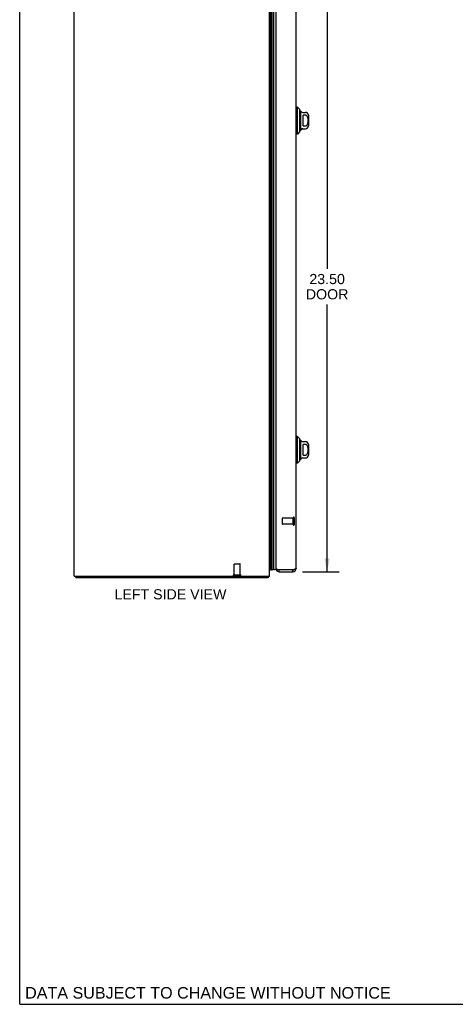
# Model space of a CAD drawing. Header units: inches. Extents: x 0 to 94.4, y 0 to 61.1.
# Tile 1 of 6: x 0 to 17.9, y 0 to 40.4. Entities that reach past the tile are written whole.
import ezdxf

# ---------------------------------------------------------------- set-up
doc = ezdxf.new("R2010")
doc.units = ezdxf.units.IN
doc.header["$LTSCALE"] = 5.194444
doc.header["$MEASUREMENT"] = 0
doc.linetypes.add('HIDDEN', pattern=[0.2, 0.1, -0.1])
doc.layers.get('0').update_dxf_attribs({"linetype": 'CONTINUOUS'})
for name, color, linetype in [('02___PRT_ALL_AXES', 7, 'CONTINUOUS'), ('DEFAULT_2', 8, 'HIDDEN'), ('DIMENSIONS', 7, 'CONTINUOUS')]:
    doc.layers.add(name, color=color, linetype=linetype)
doc.styles.get("Standard").update_dxf_attribs({"font": 'arial.ttf'})
doc.dimstyles.new('DIMSTYLE_1', dxfattribs={"dimtxt": 0.416667, "dimasz": 0.555556, "dimexe": 0.09, "dimexo": 0.07, "dimgap": 0.0375, "dimtad": 0, "dimtih": 1, "dimtoh": 1, "dimzin": 4, "dimdsep": 46, "dimtxsty": 'Standard', "dimblk": '_FILLED', "dimblk1": '_FILLED', "dimblk2": '_FILLED', "dimcen": 0.09, "dimazin": 1, "dimtfac": 1, "dimtofl": 0, "dimtmove": 0, "dimatfit": 3, "dimldrblk": '_FILLED', "dimfxl": 0, "dimtolj": 1, "dimtzin": 4, "dimarcsym": 0})

# ---------------------------------------------------------------- blocks, each defined once
blk = doc.blocks.new('_FILLED')
at = {"color": 0, "linetype": 'ByBlock'}
blk.add_solid([(0, 0), (-1, 0.2), (-1, -0.2)], dxfattribs=at)
blk = doc.blocks.new('*D10')
at = {"layer": 'DIMENSIONS', "color": 2, "linetype": 'Continuous'}
for p, q in [((11.59, 41.235), (13.106, 41.235)), ((12.606, 41.235), (12.606, 30.153)), ((12.606, 17.735), (12.606, 28.695)), ((11.59, 17.735), (13.106, 17.735))]:
    blk.add_line(p, q, dxfattribs=at)
at = {"layer": 'DIMENSIONS', "color": 2, "linetype": 'Continuous', "xscale": 0.5555555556, "yscale": 0.5555555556, "zscale": 0.5555555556}
for p, rotation in [((12.606, 41.235), 90), ((12.606, 17.735), 270)]:
    blk.add_blockref('_FILLED', p, dxfattribs=dict(at, rotation=rotation))
at = {"layer": 'DIMENSIONS', "color": 2, "linetype": 'Continuous', "insert": (12.606, 29.945), "char_height": 0.4167, "width": 1.74411, "attachment_point": 2, "line_spacing_factor": 0.9}
blk.add_mtext('23.50\\PDOOR', dxfattribs=at)

msp = doc.modelspace()

# ---------------------------------------------------------------- linework, layer by layer
at = {"color": 7, "linetype": 'Continuous'}
for p, q in [((0, 0), (0, 61.111)), ((10.266, 17.817), (10.266, 41.153)), ((10.278, 17.837), (10.278, 41.132)), ((10.287, 17.835), (10.287, 41.134)), ((10.301, 17.828), (10.301, 41.141)), ((10.344, 41.15), (10.344, 17.819)), ((10.419, 17.848), (10.419, 41.122)), ((11.395, 36.786), (11.336, 36.786)), ((11.395, 35.683), (11.395, 36.786)), ((11.494, 36.687), (11.395, 36.786)), ((11.494, 35.782), (11.494, 36.687)), ((11.521, 36.618), (11.521, 35.851)), ((11.607, 36.569), (11.718, 36.569)), ((11.62, 36.019), (11.62, 36.45)), ((11.718, 36.45), (11.62, 36.45)), ((11.836, 36.451), (11.836, 36.018)), ((11.62, 36.019), (11.718, 36.019)), ((11.395, 35.683), (11.336, 35.683)), ((11.494, 35.782), (11.395, 35.683)), ((11.607, 35.9), (11.718, 35.9)), ((11.395, 23.286), (11.336, 23.286)), ((11.494, 23.187), (11.395, 23.286)), ((11.395, 22.183), (11.395, 23.286)), ((11.494, 22.282), (11.494, 23.187)), ((11.521, 23.118), (11.521, 22.351)), ((11.607, 23.069), (11.718, 23.069)), ((11.718, 22.95), (11.62, 22.95)), ((11.62, 22.519), (11.62, 22.95)), ((11.836, 22.951), (11.836, 22.518)), ((11.494, 22.282), (11.395, 22.183)), ((11.607, 22.4), (11.718, 22.4)), ((11.62, 22.519), (11.718, 22.519)), ((11.395, 22.183), (11.336, 22.183)), ((10.237, 17.833), (10.266, 17.817)), ((10.278, 17.837), (10.266, 17.817)), ((10.287, 17.835), (10.291, 17.833)), ((10.291, 17.833), (10.294, 17.831)), ((10.294, 17.831), (10.297, 17.83)), ((10.297, 17.83), (10.301, 17.828)), ((10.646, 17.735), (10.646, 17.81)), ((11.201, 17.735), (11.201, 17.81)), ((2.3, 17.56), (2.3, 17.485)), ((10.174, 17.56), (10.174, 17.485)), ((10.196, 17.528), (10.174, 17.549)), ((0, 0), (94.444, 0))]:
    msp.add_line(p, q, dxfattribs=at)
at = {"color": 3, "linetype": 'Continuous'}
for p, q in [((2.237, 17.56), (2.237, 43.51)), ((10.237, 17.56), (10.237, 41.403)), ((10.511, 17.87), (10.511, 41.1)), ((11.336, 17.87), (11.336, 41.1)), ((11.201, 17.81), (10.646, 17.81)), ((11.218, 17.814), (11.201, 17.81)), ((11.242, 17.821), (11.233, 17.819)), ((2.237, 17.56), (10.237, 17.56)), ((10.174, 17.485), (2.3, 17.485)), ((10.646, 17.735), (11.201, 17.735))]:
    msp.add_line(p, q, dxfattribs=at)
at = {"color": 7, "linetype": 'Continuous'}
for points in [[(11.718, 36.019), (11.723, 36.019), (11.727, 36.019), (11.731, 36.02), (11.736, 36.021), (11.74, 36.022), (11.744, 36.024), (11.749, 36.025), (11.753, 36.027), (11.757, 36.029), (11.761, 36.032), (11.765, 36.035), (11.77, 36.038), (11.774, 36.041), (11.778, 36.045), (11.782, 36.049), (11.786, 36.054), (11.79, 36.058), (11.793, 36.064), (11.797, 36.069), (11.801, 36.076), (11.804, 36.082), (11.807, 36.089), (11.81, 36.097), (11.813, 36.104), (11.815, 36.112), (11.818, 36.12), (11.82, 36.129), (11.822, 36.137), (11.823, 36.146), (11.825, 36.155), (11.826, 36.165), (11.827, 36.174), (11.828, 36.184), (11.828, 36.194), (11.829, 36.204), (11.829, 36.214), (11.83, 36.224), (11.83, 36.234), (11.83, 36.245), (11.829, 36.255), (11.829, 36.265), (11.828, 36.275), (11.828, 36.285), (11.827, 36.295), (11.826, 36.304), (11.825, 36.314), (11.823, 36.323), (11.822, 36.332), (11.82, 36.34), (11.818, 36.349), (11.816, 36.357), (11.813, 36.365), (11.81, 36.372), (11.807, 36.38), (11.804, 36.387), (11.801, 36.393), (11.797, 36.4), (11.793, 36.405), (11.79, 36.411), (11.786, 36.416), (11.782, 36.42), (11.778, 36.424), (11.774, 36.428), (11.77, 36.432), (11.765, 36.435), (11.761, 36.437), (11.757, 36.44), (11.753, 36.442), (11.749, 36.444), (11.744, 36.446), (11.74, 36.447), (11.736, 36.448), (11.731, 36.449), (11.727, 36.45), (11.723, 36.45), (11.718, 36.45)], [(11.718, 22.519), (11.723, 22.519), (11.727, 22.519), (11.731, 22.52), (11.736, 22.521), (11.74, 22.522), (11.744, 22.524), (11.749, 22.525), (11.753, 22.527), (11.757, 22.529), (11.761, 22.532), (11.765, 22.535), (11.77, 22.538), (11.774, 22.541), (11.778, 22.545), (11.782, 22.549), (11.786, 22.554), (11.79, 22.558), (11.793, 22.564), (11.797, 22.569), (11.801, 22.576), (11.804, 22.582), (11.807, 22.589), (11.81, 22.597), (11.813, 22.604), (11.815, 22.612), (11.818, 22.62), (11.82, 22.629), (11.822, 22.637), (11.823, 22.646), (11.825, 22.655), (11.826, 22.665), (11.827, 22.674), (11.828, 22.684), (11.828, 22.694), (11.829, 22.704), (11.829, 22.714), (11.83, 22.724), (11.83, 22.734), (11.83, 22.745), (11.829, 22.755), (11.829, 22.765), (11.828, 22.775), (11.828, 22.785), (11.827, 22.795), (11.826, 22.804), (11.825, 22.814), (11.823, 22.823), (11.822, 22.832), (11.82, 22.84), (11.818, 22.849), (11.816, 22.857), (11.813, 22.865), (11.81, 22.872), (11.807, 22.88), (11.804, 22.887), (11.801, 22.893), (11.797, 22.9), (11.793, 22.905), (11.79, 22.911), (11.786, 22.916), (11.782, 22.92), (11.778, 22.924), (11.774, 22.928), (11.77, 22.932), (11.765, 22.935), (11.761, 22.937), (11.757, 22.94), (11.753, 22.942), (11.749, 22.944), (11.744, 22.946), (11.74, 22.947), (11.736, 22.948), (11.731, 22.949), (11.727, 22.95), (11.723, 22.95), (11.718, 22.95)], [(10.344, 17.819), (10.351, 17.819), (10.357, 17.82), (10.364, 17.821), (10.37, 17.822), (10.376, 17.824), (10.383, 17.826), (10.389, 17.829), (10.395, 17.832), (10.401, 17.835), (10.407, 17.839), (10.413, 17.843), (10.419, 17.848)]]:
    msp.add_lwpolyline(points, dxfattribs=at)
at = {"color": 3, "linetype": 'Continuous'}
for points in [[(10.511, 17.87), (10.512, 17.867), (10.512, 17.865), (10.514, 17.863), (10.515, 17.86), (10.518, 17.858), (10.52, 17.856), (10.523, 17.853), (10.527, 17.851), (10.531, 17.849), (10.535, 17.847), (10.54, 17.844), (10.545, 17.842), (10.551, 17.84), (10.557, 17.837), (10.563, 17.835), (10.57, 17.833), (10.577, 17.83), (10.584, 17.828), (10.591, 17.826), (10.599, 17.823), (10.606, 17.821), (10.614, 17.819)], [(10.614, 17.819), (10.622, 17.817), (10.63, 17.814), (10.646, 17.81)], [(11.233, 17.819), (11.226, 17.817), (11.218, 17.814)], [(11.336, 17.87), (11.336, 17.867), (11.335, 17.865), (11.334, 17.863), (11.332, 17.86), (11.33, 17.858), (11.328, 17.856), (11.325, 17.853), (11.321, 17.851), (11.317, 17.849), (11.313, 17.847), (11.308, 17.844), (11.302, 17.842), (11.297, 17.84), (11.291, 17.837), (11.285, 17.835), (11.278, 17.833), (11.271, 17.83), (11.264, 17.828), (11.257, 17.826), (11.249, 17.823), (11.242, 17.821)], [(10.185, 17.501), (10.184, 17.499), (10.184, 17.497), (10.183, 17.495), (10.182, 17.493), (10.182, 17.492), (10.181, 17.49), (10.18, 17.489), (10.18, 17.488), (10.179, 17.487), (10.178, 17.486), (10.178, 17.486), (10.177, 17.485), (10.176, 17.485), (10.175, 17.485), (10.174, 17.485)], [(10.196, 17.528), (10.195, 17.527), (10.193, 17.525), (10.192, 17.524), (10.191, 17.522), (10.191, 17.52), (10.19, 17.517), (10.189, 17.515), (10.188, 17.513), (10.187, 17.51), (10.187, 17.508), (10.185, 17.501)]]:
    msp.add_lwpolyline(points, dxfattribs=at)
at = {"color": 7, "linetype": 'Continuous'}
for centre, radius, start, end in [((11.472, 36.599), 0.0492, 0, 63.8851), ((11.521, 36.599), 0.0197, 30, 90.1146), ((11.607, 36.648), 0.0787, 210, 270), ((11.718, 36.451), 0.118, 0, 90), ((11.718, 36.018), 0.118, 270, 360), ((11.472, 35.87), 0.0492, 296.1149, 360), ((11.521, 35.87), 0.0197, 269.8854, 330), ((11.607, 35.821), 0.0787, 90, 150), ((11.472, 23.099), 0.0492, 0, 63.8851), ((11.521, 23.099), 0.0197, 30, 90.1146), ((11.607, 23.148), 0.0787, 210, 270), ((11.718, 22.951), 0.118, 0, 90), ((11.472, 22.37), 0.0492, 296.1149, 360), ((11.521, 22.37), 0.0197, 269.8854, 330), ((11.607, 22.321), 0.0787, 90, 150), ((11.718, 22.518), 0.118, 270, 360), ((10.29, 17.865), 0.03, 246.2022, 263.588), ((10.333, 17.875), 0.0569, 235.4331, 281.2885), ((10.461, 17.875), 0.05, 212.6718, 351.3336), ((10.646, 17.87), 0.06, 238.1736, 270), ((11.201, 17.87), 0.06, 270, 301.8259)]:
    msp.add_arc(centre, radius, start, end, dxfattribs=at)
at = {"color": 3, "linetype": 'Continuous'}
for centre, radius, start, end in [((10.646, 17.87), 0.135, 180, 270), ((11.201, 17.87), 0.135, 270, 360), ((10.092, 17.63), 0.145, 315.3986, 331.1263)]:
    msp.add_arc(centre, radius, start, end, dxfattribs=at)
at = {"color": 7, "linetype": 'Continuous'}
for start_param, end_param in [(9.078677, 9.164333), (3.143067, 3.608679)]:
    msp.add_ellipse((10.344, 18.084), major_axis=(0, 0.265), ratio=0.632157, start_param=start_param, end_param=end_param, dxfattribs=at)
at = {"layer": '02___PRT_ALL_AXES', "color": 8, "linetype": 'HIDDEN'}
for p, q in [((11.218, 19.934), (10.771, 19.934)), ((11.218, 19.686), (11.218, 19.934)), ((11.218, 19.686), (10.771, 19.686)), ((8.788, 17.603), (8.788, 18.05)), ((9.036, 17.603), (9.036, 18.05)), ((8.788, 17.603), (9.036, 17.603))]:
    msp.add_line(p, q, dxfattribs=at)
at = {"layer": 'DEFAULT_2', "color": 8, "linetype": 'HIDDEN'}
for p, q in [((10.761, 19.924), (10.761, 19.696)), ((11.218, 19.952), (11.218, 19.668)), ((11.261, 19.952), (11.261, 19.668)), ((8.798, 18.06), (9.026, 18.06)), ((8.77, 17.603), (9.054, 17.603))]:
    msp.add_line(p, q, dxfattribs=at)
for centre, radius, start, end in [((10.771, 19.924), 0.01, 90, 180), ((11.24, 19.952), 0.0215, 0, 180), ((10.771, 19.696), 0.01, 180, 270), ((11.24, 19.668), 0.0215, 180, 360), ((8.798, 18.05), 0.01, 90, 180), ((9.026, 18.05), 0.01, 0, 90), ((8.77, 17.581), 0.0215, 90, 270), ((9.054, 17.581), 0.0215, 270, 90)]:
    msp.add_arc(centre, radius, start, end, dxfattribs=at)

# ---------------------------------------------------------------- texts
at = {"layer": 'DIMENSIONS', "color": 2, "linetype": 'Continuous', "attachment_point": 2, "line_spacing_factor": 0.9}
for s, insert, char_height, width in [('LEFT SIDE VIEW', (6.182, 17.019), 0.41667, 4.58178), ('DATA SUBJECT TO CHANGE WITHOUT NOTICE', (7.718, 0.707), 0.47222, 14.96014)]:
    msp.add_mtext(s, dxfattribs=dict(at, insert=insert, char_height=char_height, width=width))

# ---------------------------------------------------------------- dimensions: what is measured, and where the dimension line sits
at = {"layer": 'DIMENSIONS', "color": 2, "linetype": 'Continuous'}
dim = msp.add_linear_dim(base=(12.606, 17.735), p1=(11.52, 41.235), p2=(11.52, 17.735), angle=270, text='<>\\PDOOR', dimstyle='DIMSTYLE_1', dxfattribs=at)
dim.commit()
dim.dimension.update_dxf_attribs({"geometry": '*D10', "text_midpoint": (12.606, 29.424), "dimtype": 160})

doc.saveas('drawing.dxf')
